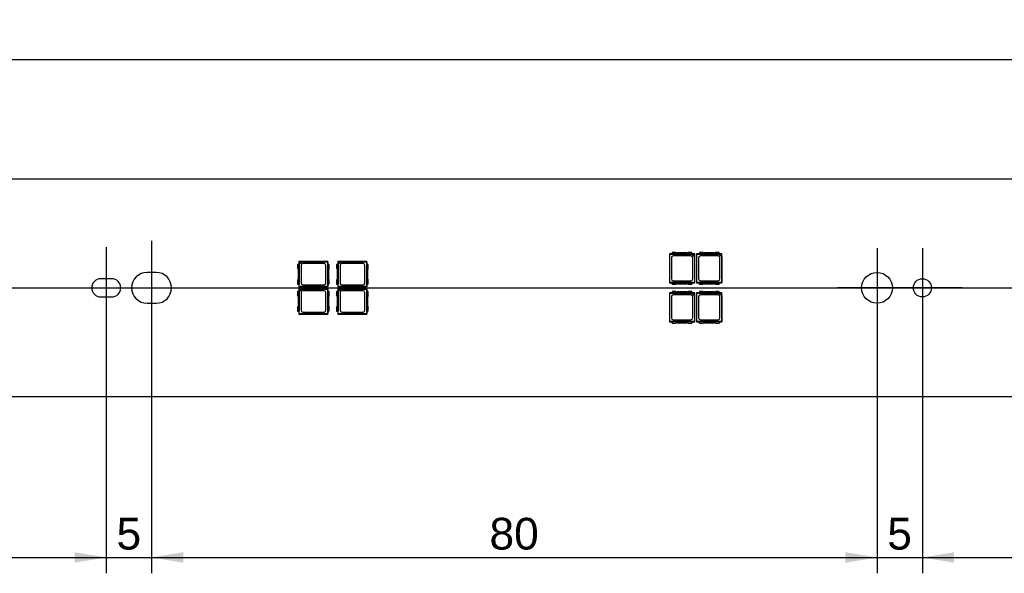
# Model space of a CAD drawing. Header units: millimetres. Extents: x 7 to 819, y 6 to 587.
# Tile 10 of 17: x 408 to 517, y 128 to 189. Entities that reach past the tile are written whole.
import ezdxf
from ezdxf.enums import TextEntityAlignment as Align
from ezdxf.lldxf.tags import DXFTag

# ---------------------------------------------------------------- set-up
doc = ezdxf.new("R2010")
doc.units = ezdxf.units.MM
doc.layers.add('Default', color=7, linetype='Continuous')
doc.layers.add('LINLED_560X24MM_', color=7, linetype='Continuous')
doc.styles.add('SEACAD_Arial', font='arial.ttf')
tags = doc.linetypes.add('CENTER2', pattern=[28.575, 19.05, -3.175, 3.175, -3.175]).pattern_tags.tags
tags[10:11] = [DXFTag(74, 4), DXFTag(75, 0), DXFTag(340, '0'), DXFTag(46, 0.0), DXFTag(50, 0.0), DXFTag(44, 0.0), DXFTag(45, 0.0)]
tags[8:9] = [DXFTag(74, 4), DXFTag(75, 0), DXFTag(340, '0'), DXFTag(46, 0.0), DXFTag(50, 0.0), DXFTag(44, 0.0), DXFTag(45, 0.0)]
tags[6:7] = [DXFTag(74, 4), DXFTag(75, 0), DXFTag(340, '0'), DXFTag(46, 0.0), DXFTag(50, 0.0), DXFTag(44, 0.0), DXFTag(45, 0.0)]
tags[4:5] = [DXFTag(74, 4), DXFTag(75, 0), DXFTag(340, '0'), DXFTag(46, 0.0), DXFTag(50, 0.0), DXFTag(44, 0.0), DXFTag(45, 0.0)]
doc.dimstyles.new('ISO', dxfattribs={"dimtxt": 3.5, "dimasz": 3.5, "dimexe": 1.75, "dimexo": 0, "dimgap": 0.875, "dimtad": 1, "dimtxsty": 'SEACAD_Arial', "dimblk1": '_SE_FILLED', "dimblk2": '_SE_FILLED', "dimsah": 1, "dimcen": 1.75, "dimadec": 0, "dimazin": 0, "dimtfac": 0.5, "dimtdec": 3, "dimtmove": 0, "dimatfit": 3, "dimfxl": 1, "dimarcsym": 0})

# ---------------------------------------------------------------- blocks, each defined once
blk = doc.blocks.new('SEANNOT_GROUP2')
at = {"layer": 'Default', "color": 7, "linetype": 'CENTER2'}
blk.add_line((100.35, 159.13), (665.35, 159.13), dxfattribs=at)
blk = doc.blocks.new('SEANNOT_GROUP8')
at = {"layer": 'Default', "color": 7, "linetype": 'CENTER2'}
blk.add_line((417.85, 163.63), (417.85, 154.63), dxfattribs=at)
blk = doc.blocks.new('SEANNOT_GROUP9')
at = {"layer": 'Default', "color": 7, "linetype": 'CENTER2'}
blk.add_line((422.85, 164.33), (422.85, 153.93), dxfattribs=at)
blk = doc.blocks.new('SEANNOT_GROUP18')
at = {"layer": 'Default', "color": 7, "linetype": 'CENTER2'}
for p, q in [((507.85, 163.51), (507.85, 154.76)), ((512.23, 159.13), (503.48, 159.13))]:
    blk.add_line(p, q, dxfattribs=at)
blk = doc.blocks.new('SEANNOT_GROUP19')
at = {"layer": 'Default', "color": 7, "linetype": 'CENTER2'}
for p, q in [((502.85, 163.51), (502.85, 154.76)), ((507.23, 159.13), (498.48, 159.13))]:
    blk.add_line(p, q, dxfattribs=at)
blk = doc.blocks.new('SE1')
at = {"layer": 'LINLED_560X24MM_', "color": 7, "linetype": 'Continuous'}
for p, q in [((655.35, 171.13), (110.35, 171.13)), ((480.26, 162.88), (479.95, 162.88)), ((479.95, 162.88), (479.99, 162.85)), ((479.95, 162.88), (479.95, 159.68)), ((480.68, 163.03), (480.26, 163.03)), ((480.26, 163.03), (480.26, 162.87)), ((481.89, 162.98), (480.81, 162.98)), ((482.44, 163.03), (482.03, 163.03)), ((482.44, 162.87), (482.44, 163.03)), ((482.75, 162.88), (482.44, 162.88)), ((482.73, 162.86), (482.75, 162.88)), ((482.75, 159.68), (482.75, 162.88)), ((483.26, 162.88), (482.95, 162.88)), ((482.95, 162.88), (482.99, 162.85)), ((482.95, 162.88), (482.95, 159.68)), ((483.68, 163.03), (483.26, 163.03)), ((483.26, 163.03), (483.26, 162.87)), ((484.89, 162.98), (483.81, 162.98)), ((485.44, 163.03), (485.03, 163.03)), ((485.44, 162.87), (485.44, 163.03)), ((485.75, 162.88), (485.44, 162.88)), ((485.73, 162.86), (485.75, 162.88)), ((485.75, 159.68), (485.75, 162.88)), ((442.3, 162.03), (439.1, 162.03)), ((439.13, 162.01), (439.1, 162.03)), ((439.1, 162.03), (439.1, 161.72)), ((439.41, 162.01), (439.13, 162.01)), ((439.13, 162.01), (439.13, 161.73)), ((439.13, 161.73), (439.41, 162.01)), ((439.14, 161.69), (439.45, 162)), ((439.41, 162.01), (439.45, 162)), ((439.45, 162), (442.27, 162)), ((441.88, 161.81), (439.53, 161.81)), ((442.27, 162), (442.3, 162.03)), ((442.27, 162), (442.27, 159.27)), ((442.3, 161.72), (442.3, 162.03)), ((446.6, 162.03), (443.4, 162.03)), ((443.43, 162.01), (443.4, 162.03)), ((443.4, 162.03), (443.4, 161.72)), ((443.71, 162.01), (443.43, 162.01)), ((443.43, 162.01), (443.43, 161.73)), ((443.43, 161.73), (443.71, 162.01)), ((443.44, 161.69), (443.75, 162)), ((443.71, 162.01), (443.75, 162)), ((443.75, 162), (446.57, 162)), ((446.18, 161.81), (443.83, 161.81)), ((446.57, 162), (446.6, 162.03)), ((446.57, 162), (446.57, 159.27)), ((446.6, 161.72), (446.6, 162.03)), ((479.99, 162.85), (482.4, 162.85)), ((479.99, 159.72), (479.99, 162.85)), ((480.18, 162.46), (480.18, 160.11)), ((482.44, 162.87), (480.26, 162.87)), ((482.33, 162.66), (480.38, 162.66)), ((482.4, 162.85), (482.45, 162.86)), ((482.4, 162.85), (482.72, 162.54)), ((482.73, 162.86), (482.45, 162.86)), ((482.45, 162.86), (482.73, 162.58)), ((482.53, 160.11), (482.53, 162.46)), ((482.73, 162.58), (482.72, 162.54)), ((482.72, 162.54), (482.72, 159.72)), ((482.73, 162.58), (482.73, 162.86)), ((482.99, 162.85), (485.4, 162.85)), ((482.99, 159.72), (482.99, 162.85)), ((483.18, 162.46), (483.18, 160.11)), ((485.44, 162.87), (483.26, 162.87)), ((485.33, 162.66), (483.38, 162.66)), ((485.4, 162.85), (485.45, 162.86)), ((485.4, 162.85), (485.72, 162.54)), ((485.73, 162.86), (485.45, 162.86)), ((485.45, 162.86), (485.73, 162.58)), ((485.53, 160.11), (485.53, 162.46)), ((485.73, 162.58), (485.72, 162.54)), ((485.72, 162.54), (485.72, 159.72)), ((485.73, 162.58), (485.73, 162.86)), ((423.35, 160.83), (422.35, 160.83)), ((439.12, 161.72), (438.95, 161.72)), ((438.95, 161.72), (438.95, 161.31)), ((439, 161.18), (439, 160.09)), ((439.12, 161.72), (439.12, 159.54)), ((439.14, 161.69), (439.13, 161.73)), ((439.14, 159.27), (439.14, 161.69)), ((439.33, 161.61), (439.33, 159.66)), ((442.08, 159.66), (442.08, 161.61)), ((442.29, 161.72), (442.45, 161.72)), ((442.29, 159.54), (442.29, 161.72)), ((442.4, 160.09), (442.4, 161.18)), ((442.45, 161.31), (442.45, 161.72)), ((443.42, 161.72), (443.25, 161.72)), ((443.25, 161.72), (443.25, 161.31)), ((443.3, 161.18), (443.3, 160.09)), ((443.42, 161.72), (443.42, 159.54)), ((443.44, 161.69), (443.43, 161.73)), ((443.44, 159.27), (443.44, 161.69)), ((443.63, 161.61), (443.63, 159.66)), ((446.38, 159.66), (446.38, 161.61)), ((446.59, 161.72), (446.75, 161.72)), ((446.59, 159.54), (446.59, 161.72)), ((446.7, 160.09), (446.7, 161.18)), ((446.75, 161.31), (446.75, 161.72)), ((418.45, 160.13), (417.25, 160.13)), ((438.95, 159.96), (438.95, 159.54)), ((442.45, 159.54), (442.45, 159.96)), ((443.25, 159.96), (443.25, 159.54)), ((446.75, 159.54), (446.75, 159.96)), ((479.99, 159.72), (479.95, 159.68)), ((479.95, 159.68), (480.26, 159.68)), ((482.72, 159.72), (479.99, 159.72)), ((480.26, 159.53), (480.26, 159.7)), ((480.26, 159.7), (482.44, 159.7)), ((480.38, 159.91), (482.33, 159.91)), ((482.44, 159.7), (482.44, 159.53)), ((482.44, 159.68), (482.75, 159.68)), ((482.72, 159.72), (482.75, 159.68)), ((482.99, 159.72), (482.95, 159.68)), ((482.95, 159.68), (483.26, 159.68)), ((485.72, 159.72), (482.99, 159.72)), ((483.26, 159.53), (483.26, 159.7)), ((483.26, 159.7), (485.44, 159.7)), ((483.38, 159.91), (485.33, 159.91)), ((485.44, 159.7), (485.44, 159.53)), ((485.44, 159.68), (485.75, 159.68)), ((485.72, 159.72), (485.75, 159.68)), ((438.95, 159.54), (439.12, 159.54)), ((439.12, 158.72), (438.95, 158.72)), ((438.95, 158.72), (438.95, 158.31)), ((439.1, 159.54), (439.1, 159.23)), ((439.1, 159.23), (439.14, 159.27)), ((439.1, 159.23), (442.3, 159.23)), ((442.3, 159.03), (439.1, 159.03)), ((439.13, 159.01), (439.1, 159.03)), ((439.1, 159.03), (439.1, 158.72)), ((439.12, 158.72), (439.12, 156.54)), ((439.41, 159.01), (439.13, 159.01)), ((439.13, 159.01), (439.13, 158.73)), ((439.13, 158.73), (439.41, 159.01)), ((439.14, 158.69), (439.13, 158.73)), ((442.27, 159.27), (439.14, 159.27)), ((439.14, 158.69), (439.45, 159)), ((439.14, 156.27), (439.14, 158.69)), ((439.33, 158.61), (439.33, 156.66)), ((439.41, 159.01), (439.45, 159)), ((439.45, 159), (442.27, 159)), ((439.53, 159.46), (441.88, 159.46)), ((441.88, 158.81), (439.53, 158.81)), ((442.08, 156.66), (442.08, 158.61)), ((442.27, 159.27), (442.3, 159.23)), ((442.27, 159), (442.3, 159.03)), ((442.27, 159), (442.27, 156.27)), ((442.45, 159.54), (442.29, 159.54)), ((442.29, 158.72), (442.45, 158.72)), ((442.29, 156.54), (442.29, 158.72)), ((442.3, 159.23), (442.3, 159.54)), ((442.3, 158.72), (442.3, 159.03)), ((442.45, 158.31), (442.45, 158.72)), ((443.25, 159.54), (443.42, 159.54)), ((443.42, 158.72), (443.25, 158.72)), ((443.25, 158.72), (443.25, 158.31)), ((443.4, 159.54), (443.4, 159.23)), ((443.4, 159.23), (443.44, 159.27)), ((443.4, 159.23), (446.6, 159.23)), ((446.6, 159.03), (443.4, 159.03)), ((443.43, 159.01), (443.4, 159.03)), ((443.4, 159.03), (443.4, 158.72)), ((443.42, 158.72), (443.42, 156.54)), ((443.71, 159.01), (443.43, 159.01)), ((443.43, 159.01), (443.43, 158.73)), ((443.43, 158.73), (443.71, 159.01)), ((443.44, 158.69), (443.43, 158.73)), ((446.57, 159.27), (443.44, 159.27)), ((443.44, 158.69), (443.75, 159)), ((443.44, 156.27), (443.44, 158.69)), ((443.63, 158.61), (443.63, 156.66)), ((443.71, 159.01), (443.75, 159)), ((443.75, 159), (446.57, 159)), ((443.83, 159.46), (446.18, 159.46)), ((446.18, 158.81), (443.83, 158.81)), ((446.38, 156.66), (446.38, 158.61)), ((446.57, 159.27), (446.6, 159.23)), ((446.57, 159), (446.6, 159.03)), ((446.57, 159), (446.57, 156.27)), ((446.75, 159.54), (446.59, 159.54)), ((446.59, 158.72), (446.75, 158.72)), ((446.59, 156.54), (446.59, 158.72)), ((446.6, 159.23), (446.6, 159.54)), ((446.6, 158.72), (446.6, 159.03)), ((446.75, 158.31), (446.75, 158.72)), ((480.26, 158.58), (479.95, 158.58)), ((479.95, 158.58), (479.99, 158.55)), ((479.95, 158.58), (479.95, 155.38)), ((479.99, 158.55), (482.4, 158.55)), ((479.99, 155.42), (479.99, 158.55)), ((480.26, 159.53), (480.68, 159.53)), ((480.68, 158.73), (480.26, 158.73)), ((480.26, 158.73), (480.26, 158.57)), ((482.44, 158.57), (480.26, 158.57)), ((480.81, 159.58), (481.89, 159.58)), ((481.89, 158.68), (480.81, 158.68)), ((482.03, 159.53), (482.44, 159.53)), ((482.44, 158.73), (482.03, 158.73)), ((482.4, 158.55), (482.45, 158.56)), ((482.4, 158.55), (482.72, 158.24)), ((482.44, 158.57), (482.44, 158.73)), ((482.75, 158.58), (482.44, 158.58)), ((482.73, 158.56), (482.45, 158.56)), ((482.45, 158.56), (482.73, 158.28)), ((482.73, 158.56), (482.75, 158.58)), ((482.73, 158.28), (482.73, 158.56)), ((482.75, 155.38), (482.75, 158.58)), ((483.26, 158.58), (482.95, 158.58)), ((482.95, 158.58), (482.99, 158.55)), ((482.95, 158.58), (482.95, 155.38)), ((482.99, 158.55), (485.4, 158.55)), ((482.99, 155.42), (482.99, 158.55)), ((483.26, 159.53), (483.68, 159.53)), ((483.68, 158.73), (483.26, 158.73)), ((483.26, 158.73), (483.26, 158.57)), ((485.44, 158.57), (483.26, 158.57)), ((483.81, 159.58), (484.89, 159.58)), ((484.89, 158.68), (483.81, 158.68)), ((485.03, 159.53), (485.44, 159.53)), ((485.44, 158.73), (485.03, 158.73)), ((485.4, 158.55), (485.45, 158.56)), ((485.4, 158.55), (485.72, 158.24)), ((485.44, 158.57), (485.44, 158.73)), ((485.75, 158.58), (485.44, 158.58)), ((485.73, 158.56), (485.45, 158.56)), ((485.45, 158.56), (485.73, 158.28)), ((485.73, 158.56), (485.75, 158.58)), ((485.73, 158.28), (485.73, 158.56)), ((485.75, 155.38), (485.75, 158.58)), ((417.25, 158.13), (418.45, 158.13)), ((439, 158.18), (439, 157.09)), ((442.4, 157.09), (442.4, 158.18)), ((443.3, 158.18), (443.3, 157.09)), ((446.7, 157.09), (446.7, 158.18)), ((480.18, 158.16), (480.18, 155.81)), ((482.33, 158.36), (480.38, 158.36)), ((482.53, 155.81), (482.53, 158.16)), ((482.73, 158.28), (482.72, 158.24)), ((482.72, 158.24), (482.72, 155.42)), ((483.18, 158.16), (483.18, 155.81)), ((485.33, 158.36), (483.38, 158.36)), ((485.53, 155.81), (485.53, 158.16)), ((485.73, 158.28), (485.72, 158.24)), ((485.72, 158.24), (485.72, 155.42)), ((422.35, 157.43), (423.35, 157.43)), ((438.95, 156.96), (438.95, 156.54)), ((438.95, 156.54), (439.12, 156.54)), ((439.1, 156.54), (439.1, 156.23)), ((439.53, 156.46), (441.88, 156.46)), ((442.45, 156.54), (442.29, 156.54)), ((442.3, 156.23), (442.3, 156.54)), ((442.45, 156.54), (442.45, 156.96)), ((443.25, 156.96), (443.25, 156.54)), ((443.25, 156.54), (443.42, 156.54)), ((443.4, 156.54), (443.4, 156.23)), ((443.83, 156.46), (446.18, 156.46)), ((446.75, 156.54), (446.59, 156.54)), ((446.6, 156.23), (446.6, 156.54)), ((446.75, 156.54), (446.75, 156.96)), ((439.1, 156.23), (439.14, 156.27)), ((439.1, 156.23), (442.3, 156.23)), ((442.27, 156.27), (439.14, 156.27)), ((442.27, 156.27), (442.3, 156.23)), ((443.4, 156.23), (443.44, 156.27)), ((443.4, 156.23), (446.6, 156.23)), ((446.57, 156.27), (443.44, 156.27)), ((446.57, 156.27), (446.6, 156.23)), ((479.99, 155.42), (479.95, 155.38)), ((479.95, 155.38), (480.26, 155.38)), ((482.72, 155.42), (479.99, 155.42)), ((480.26, 155.23), (480.26, 155.4)), ((480.26, 155.4), (482.44, 155.4)), ((480.38, 155.61), (482.33, 155.61)), ((480.81, 155.28), (481.89, 155.28)), ((482.44, 155.4), (482.44, 155.23)), ((482.44, 155.38), (482.75, 155.38)), ((482.72, 155.42), (482.75, 155.38)), ((482.99, 155.42), (482.95, 155.38)), ((482.95, 155.38), (483.26, 155.38)), ((485.72, 155.42), (482.99, 155.42)), ((483.26, 155.23), (483.26, 155.4)), ((483.26, 155.4), (485.44, 155.4)), ((483.38, 155.61), (485.33, 155.61)), ((483.81, 155.28), (484.89, 155.28)), ((485.44, 155.4), (485.44, 155.23)), ((485.44, 155.38), (485.75, 155.38)), ((485.72, 155.42), (485.75, 155.38)), ((480.26, 155.23), (480.68, 155.23)), ((482.03, 155.23), (482.44, 155.23)), ((483.26, 155.23), (483.68, 155.23)), ((485.03, 155.23), (485.44, 155.23)), ((110.35, 147.13), (655.35, 147.13))]:
    blk.add_line(p, q, dxfattribs=at)
for centre, radius in [((502.85, 159.13), 1.7), ((507.85, 159.13), 1)]:
    blk.add_circle(centre, radius, dxfattribs=at)
for centre, radius, start, end in [((480.81, 163.18), 0.2, 228.5904, 270), ((481.89, 163.18), 0.2, 270, 311.4096), ((483.81, 163.18), 0.2, 228.5904, 270), ((484.89, 163.18), 0.2, 270, 311.4096), ((439.53, 161.61), 0.2, 90, 180), ((441.88, 161.61), 0.2, 0, 90), ((443.83, 161.61), 0.2, 90, 180), ((446.18, 161.61), 0.2, 0, 90), ((480.38, 162.46), 0.2, 90, 180), ((482.33, 162.46), 0.2, 0, 90), ((483.38, 162.46), 0.2, 90, 180), ((485.33, 162.46), 0.2, 0, 90), ((422.35, 159.13), 1.7, 90, 270), ((423.35, 159.13), 1.7, 270, 90), ((438.8, 161.18), 0.2, 0, 41.4096), ((442.6, 161.18), 0.2, 138.5904, 180), ((443.1, 161.18), 0.2, 0, 41.4096), ((446.9, 161.18), 0.2, 138.5904, 180), ((417.25, 159.13), 1, 90, 270), ((418.45, 159.13), 1, 270, 90), ((438.8, 160.09), 0.2, 318.5904, 0), ((439.53, 159.66), 0.2, 180, 270), ((441.88, 159.66), 0.2, 270, 0), ((442.6, 160.09), 0.2, 180, 221.4096), ((443.1, 160.09), 0.2, 318.5904, 0), ((443.83, 159.66), 0.2, 180, 270), ((446.18, 159.66), 0.2, 270, 0), ((446.9, 160.09), 0.2, 180, 221.4096), ((480.38, 160.11), 0.2, 180, 270), ((482.33, 160.11), 0.2, 270, 0), ((483.38, 160.11), 0.2, 180, 270), ((485.33, 160.11), 0.2, 270, 0), ((439.53, 158.61), 0.2, 90, 180), ((441.88, 158.61), 0.2, 0, 90), ((443.83, 158.61), 0.2, 90, 180), ((446.18, 158.61), 0.2, 0, 90), ((480.81, 159.38), 0.2, 90, 131.4096), ((480.81, 158.88), 0.2, 228.5904, 270), ((481.89, 159.38), 0.2, 48.5904, 90), ((481.89, 158.88), 0.2, 270, 311.4096), ((483.81, 159.38), 0.2, 90, 131.4096), ((483.81, 158.88), 0.2, 228.5904, 270), ((484.89, 159.38), 0.2, 48.5904, 90), ((484.89, 158.88), 0.2, 270, 311.4096), ((438.8, 158.18), 0.2, 0, 41.4096), ((442.6, 158.18), 0.2, 138.5904, 180), ((443.1, 158.18), 0.2, 0, 41.4096), ((446.9, 158.18), 0.2, 138.5904, 180), ((480.38, 158.16), 0.2, 90, 180), ((482.33, 158.16), 0.2, 0, 90), ((483.38, 158.16), 0.2, 90, 180), ((485.33, 158.16), 0.2, 0, 90), ((438.8, 157.09), 0.2, 318.5904, 0), ((439.53, 156.66), 0.2, 180, 270), ((441.88, 156.66), 0.2, 270, 0), ((442.6, 157.09), 0.2, 180, 221.4096), ((443.1, 157.09), 0.2, 318.5904, 0), ((443.83, 156.66), 0.2, 180, 270), ((446.18, 156.66), 0.2, 270, 0), ((446.9, 157.09), 0.2, 180, 221.4096), ((480.38, 155.81), 0.2, 180, 270), ((480.81, 155.08), 0.2, 90, 131.4096), ((481.89, 155.08), 0.2, 48.5904, 90), ((482.33, 155.81), 0.2, 270, 0), ((483.38, 155.81), 0.2, 180, 270), ((483.81, 155.08), 0.2, 90, 131.4096), ((484.89, 155.08), 0.2, 48.5904, 90), ((485.33, 155.81), 0.2, 270, 0)]:
    blk.add_arc(centre, radius, start, end, dxfattribs=at)
blk = doc.blocks.new('DMBLK378')
at = {"layer": 'Default', "linetype": 'Continuous'}
for points in [[(107.35, 184.86), (103.85, 184.28), (107.35, 183.7)], [(658.35, 184.86), (658.35, 183.7), (661.85, 184.28)]]:
    blk.add_hatch(color=7, dxfattribs=at).paths.add_polyline_path(points)
at = {"layer": 'Default', "color": 7, "linetype": 'Continuous'}
for p, q in [((103.85, 164.63), (103.85, 186.03)), ((661.85, 164.63), (661.85, 186.03)), ((661.85, 184.28), (103.85, 184.28))]:
    blk.add_line(p, q, dxfattribs=at)
at = {"layer": 'Default', "color": 7, "linetype": 'Continuous', "style": 'SEACAD_Arial'}
blk.add_text('558', height=3.5, dxfattribs=at).set_placement((378.75, 188.66), align=Align.TOP_LEFT)
blk = doc.blocks.new('_SE_FILLED')
at = {"color": 0}
blk.add_line((0, 0), (-1, 0), dxfattribs=at)
blk.add_solid([(0, 0), (-1, -0.1665), (-1, 0.1665), (0, 0)], dxfattribs=at)
blk = doc.blocks.new('DMBLK386')
at = {"layer": 'Default', "linetype": 'Continuous'}
for points in [[(351.35, 128.81), (351.35, 129.97), (347.85, 129.39)], [(414.35, 128.81), (417.85, 129.39), (414.35, 129.97)]]:
    blk.add_hatch(color=7, dxfattribs=at).paths.add_polyline_path(points)
at = {"layer": 'Default', "color": 7, "linetype": 'Continuous'}
for p, q in [((347.85, 154.63), (347.85, 127.64)), ((417.85, 154.63), (417.85, 127.64)), ((347.85, 129.39), (417.85, 129.39))]:
    blk.add_line(p, q, dxfattribs=at)
at = {"layer": 'Default', "color": 7, "linetype": 'Continuous', "style": 'SEACAD_Arial'}
blk.add_text('70', height=3.5, dxfattribs=at).set_placement((380.11, 133.76), align=Align.TOP_LEFT)
blk = doc.blocks.new('DMBLK387')
at = {"layer": 'Default', "linetype": 'Continuous'}
for points in [[(414.35, 128.81), (417.85, 129.39), (414.35, 129.97)], [(426.35, 128.81), (426.35, 129.97), (422.85, 129.39)]]:
    blk.add_hatch(color=7, dxfattribs=at).paths.add_polyline_path(points)
at = {"layer": 'Default', "color": 7, "linetype": 'Continuous'}
for p, q in [((417.85, 154.63), (417.85, 127.64)), ((422.85, 153.93), (422.85, 127.64)), ((410.85, 129.39), (429.85, 129.39))]:
    blk.add_line(p, q, dxfattribs=at)
at = {"layer": 'Default', "color": 7, "linetype": 'Continuous', "style": 'SEACAD_Arial'}
blk.add_text('5', height=3.5, dxfattribs=at).set_placement((418.98, 133.76), align=Align.TOP_LEFT)
blk = doc.blocks.new('DMBLK388')
at = {"layer": 'Default', "linetype": 'Continuous'}
for points in [[(426.35, 128.81), (426.35, 129.97), (422.85, 129.39)], [(499.35, 128.81), (502.85, 129.39), (499.35, 129.97)]]:
    blk.add_hatch(color=7, dxfattribs=at).paths.add_polyline_path(points)
at = {"layer": 'Default', "color": 7, "linetype": 'Continuous'}
for p, q in [((502.85, 154.76), (502.85, 127.64)), ((422.85, 153.93), (422.85, 127.64)), ((422.85, 129.39), (502.85, 129.39))]:
    blk.add_line(p, q, dxfattribs=at)
at = {"layer": 'Default', "color": 7, "linetype": 'Continuous', "style": 'SEACAD_Arial'}
blk.add_text('80', height=3.5, dxfattribs=at).set_placement((460.11, 133.76), align=Align.TOP_LEFT)
blk = doc.blocks.new('DMBLK389')
at = {"layer": 'Default', "linetype": 'Continuous'}
for points in [[(499.35, 128.81), (502.85, 129.39), (499.35, 129.97)], [(511.35, 128.81), (511.35, 129.97), (507.85, 129.39)]]:
    blk.add_hatch(color=7, dxfattribs=at).paths.add_polyline_path(points)
at = {"layer": 'Default', "color": 7, "linetype": 'Continuous'}
for p, q in [((502.85, 154.76), (502.85, 127.64)), ((507.85, 154.76), (507.85, 127.64)), ((495.85, 129.39), (514.85, 129.39))]:
    blk.add_line(p, q, dxfattribs=at)
at = {"layer": 'Default', "color": 7, "linetype": 'Continuous', "style": 'SEACAD_Arial'}
blk.add_text('5', height=3.5, dxfattribs=at).set_placement((503.98, 133.76), align=Align.TOP_LEFT)
blk = doc.blocks.new('DMBLK390')
at = {"layer": 'Default', "linetype": 'Continuous'}
for points in [[(511.35, 128.81), (511.35, 129.97), (507.85, 129.39)], [(534.35, 128.81), (537.85, 129.39), (534.35, 129.97)]]:
    blk.add_hatch(color=7, dxfattribs=at).paths.add_polyline_path(points)
at = {"layer": 'Default', "color": 7, "linetype": 'Continuous'}
for p, q in [((507.85, 154.76), (507.85, 127.64)), ((537.85, 154.76), (537.85, 127.64)), ((507.85, 129.39), (537.85, 129.39))]:
    blk.add_line(p, q, dxfattribs=at)
at = {"layer": 'Default', "color": 7, "linetype": 'Continuous', "style": 'SEACAD_Arial'}
blk.add_text('30', height=3.5, dxfattribs=at).set_placement((520.11, 133.76), align=Align.TOP_LEFT)

msp = doc.modelspace()

# ---------------------------------------------------------------- block references
at = {"layer": 'Default'}
for name in ['SE1', 'SEANNOT_GROUP9', 'SEANNOT_GROUP8', 'SEANNOT_GROUP19', 'SEANNOT_GROUP18', 'SEANNOT_GROUP2']:
    msp.add_blockref(name, (0, 0), dxfattribs=at)

# ---------------------------------------------------------------- dimensions: what is measured, and where the dimension line sits
at = {"layer": 'Default', "color": 7, "linetype": 'Continuous'}
for base, p1, p2, picture, middle in [((103.854, 184.281), (661.854, 164.635), (103.854, 153.635), 'DMBLK378', (382.854, 184.281)), ((502.854, 129.39), (422.854, 153.935), (502.854, 159.135), 'DMBLK388', (462.854, 129.39)), ((422.854, 129.39), (417.854, 154.635), (422.854, 153.935), 'DMBLK387', (420.354, 129.39))]:
    dim = msp.add_linear_dim(base=base, p1=p1, p2=p2, text='\\A1;<>', dimstyle='ISO', dxfattribs=at)
    dim.commit()
    dim.dimension.update_dxf_attribs({"geometry": picture, "text_midpoint": middle, "dimtype": 160})
for base, p1, p2, picture, middle in [((502.854, 129.39), (502.854, 159.135), (507.854, 159.135), 'DMBLK389', (505.354, 129.39)), ((507.854, 129.39), (507.854, 159.135), (537.854, 159.135), 'DMBLK390', (522.854, 129.39)), ((347.854, 129.39), (347.854, 154.635), (417.854, 154.635), 'DMBLK386', (382.854, 129.39))]:
    dim = msp.add_linear_dim(base=base, p1=p1, p2=p2, angle=0, text='\\A1;<>', dimstyle='ISO', dxfattribs=at)
    dim.commit()
    dim.dimension.update_dxf_attribs({"geometry": picture, "text_midpoint": middle, "dimtype": 161})

doc.saveas('drawing.dxf')
